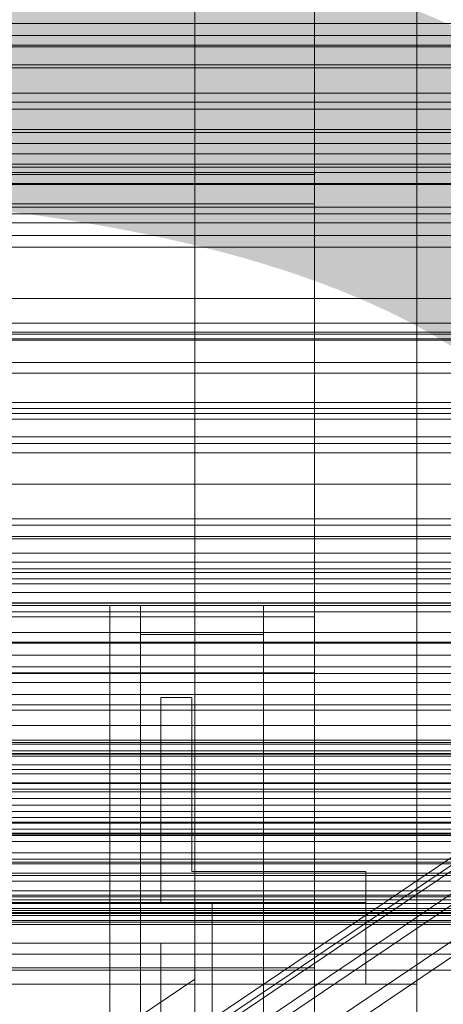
# Model space of a CAD drawing. Header units: millimetres. Extents: x -1970 to 61924, y -58230 to 6847.
# Tile 165 of 256: x 211 to 253, y -34719 to -34623. Entities that reach past the tile are written whole.
import ezdxf

# ---------------------------------------------------------------- set-up
doc = ezdxf.new("R2010")
doc.units = ezdxf.units.MM
for name, color, linetype, lineweight in [('COTAS_O', 1, 'Continuous', 0), ('COTAS_P', 1, 'Continuous', 0), ('frontal_bajante_movil', 7, 'Continuous', 0), ('frontal_briquetadora', 7, 'Continuous', 0), ('frontal_C01', 7, 'Continuous', 0), ('frontal_C02', 7, 'Continuous', 0), ('frontal_C03', 7, 'Continuous', 0), ('frontal_C05', 7, 'Continuous', 0), ('frontal_mezcladora', 7, 'Continuous', 0), ('frontal_secador', 7, 'Continuous', 0)]:
    doc.layers.add(name, color=color, linetype=linetype, lineweight=lineweight)
doc.dimstyles.new('R19_100', dxfattribs={"dimtxt": 250, "dimasz": 150, "dimexe": 150, "dimexo": 80, "dimgap": 100, "dimtad": 1, "dimtih": 1, "dimtoh": 1, "dimdsep": 46, "dimcen": 0.09, "dimadec": 0, "dimazin": 0, "dimtfac": 1, "dimtdec": 4, "dimtofl": 0, "dimtmove": 0, "dimatfit": 3, "dimfxl": 1, "dimtolj": 1, "dimtzin": 0, "dimarcsym": 0})

# ---------------------------------------------------------------- blocks, each defined once
blk = doc.blocks.new('DIM_R26_43')
at = {"layer": 'COTAS_P'}
for p, q in [((-1750, -34600), (-1600, -34555)), ((2600, -34600), (2450, -34555)), ((-1750, -35500), (-1750, -34600)), ((-1750, -34600), (2600, -34600)), ((-1750, -34600), (-1600, -34645)), ((2600, -34600), (2450, -34645)), ((2600, -35500), (2600, -34600))]:
    blk.add_line(p, q, dxfattribs=at)
blk.add_text('4350 P', height=250, dxfattribs=at).set_placement((425, -34500))
blk = doc.blocks.new('DIM_R26_49')
at = {"layer": 'COTAS_O'}
for p, q in [((-650, -34200), (-500, -34155)), ((650, -34200), (500, -34155)), ((-650, -34900), (-650, -34200)), ((-650, -34200), (650, -34200)), ((-650, -34200), (-500, -34245)), ((650, -34200), (500, -34245)), ((650, -34900), (650, -34200))]:
    blk.add_line(p, q, dxfattribs=at)
blk.add_text('1300 O', height=250, dxfattribs=at).set_placement((0, -34100))
blk = doc.blocks.new('DIM_R26_54')
at = {"layer": 'COTAS_P'}
for p, q in [((-305, -34680), (395, -34680)), ((395, -34680), (350, -34830)), ((395, -36000), (395, -34680)), ((395, -34680), (440, -34830)), ((395, -36000), (350, -35850)), ((395, -36000), (440, -35850)), ((-305, -36000), (395, -36000))]:
    blk.add_line(p, q, dxfattribs=at)
blk.add_text('1320 P', height=250, rotation=90, dxfattribs=at).set_placement((295, -35340))

msp = doc.modelspace()

# ---------------------------------------------------------------- linework, layer by layer
at = {"layer": 'frontal_bajante_movil'}
for p, q in [((220, -34680), (220, -35227.232)), ((220, -34809.578), (220, -34680)), ((220, -34680), (223, -34680)), ((223, -35227.232), (223, -34680)), ((223, -34680), (223, -34809.578)), ((223, -34680), (235, -34680)), ((223, -34682.819), (223, -34680)), ((235, -34680), (235, -35227.232)), ((235, -34680), (235, -34682.819)), ((223, -34682.819), (223, -35230.051)), ((235, -34682.819), (223, -34682.819)), ((235, -35230.051), (235, -34682.819))]:
    msp.add_line(p, q, dxfattribs=at)
at = {"layer": 'frontal_briquetadora'}
for q in [(416.55, -34680), (430, -34680)]:
    msp.add_line((210, -34680), q, dxfattribs=at)
at = {"layer": 'frontal_C01'}
for p, q in [((250, -35948.844), (250, -33373.251)), ((250, -33378.064), (250, -35953.656)), ((228.298, -34716.493), (228.298, -34453.88)), ((228.298, -34459.66), (228.298, -34722.274)), ((425, -34624.302), (-425, -34624.302)), ((-425, -34635.858), (425, -34635.858)), ((146.872, -34776.458), (331.181, -34652.123)), ((148.32, -34776.807), (332.629, -34652.472)), ((146.383, -34777.548), (330.692, -34653.213)), ((150.629, -34778.572), (334.938, -34654.237)), ((146.887, -34780.003), (331.197, -34655.668)), ((153.641, -34781.633), (337.95, -34657.298)), ((148.35, -34783.655), (332.659, -34659.321)), ((-450, -34660.756), (450, -34660.756)), ((450, -34671.541), (-450, -34671.541)), ((450, -34694.46), (-450, -34694.46)), ((-450, -34705.245), (450, -34705.245)), ((228.298, -34716.493), (130, -34782.805)), ((228.298, -34979.106), (228.298, -34716.493)), ((228.298, -34716.493), (228.298, -34722.274))]:
    msp.add_line(p, q, dxfattribs=at)
at = {"layer": 'frontal_C02'}
for p, q in [((250, -35767.183), (250, -32921.727)), ((250, -32926.497), (250, -35771.953)), ((228.298, -34746.19), (228.298, -34455.696)), ((228.298, -34461.426), (228.298, -34751.921)), ((450, -34625.243), (-450, -34625.243)), ((425, -34625.415), (-425, -34625.415)), ((-450, -34637.165), (450, -34637.165)), ((-425, -34636.869), (425, -34636.869))]:
    msp.add_line(p, q, dxfattribs=at)
at = {"layer": 'frontal_C03'}
for p, q in [((1500, -34627.188), (-1500, -34627.188)), ((1500, -34627.473), (-1500, -34627.473)), ((1250, -34629.957), (-1250, -34629.957)), ((1250, -34630.838), (-1250, -34630.838)), ((1250, -34631.492), (-1250, -34631.492)), ((1250, -34633.799), (-1250, -34633.799)), ((-1250, -34634.856), (1250, -34634.856)), ((1250, -34637.709), (-1250, -34637.709)), ((-1500, -34638.882), (1500, -34638.882)), ((1250, -34638.766), (-1250, -34638.766)), ((1250, -34641.073), (-1250, -34641.073)), ((1250, -34641.727), (-1250, -34641.727)), ((1250, -34642.608), (-1250, -34642.608)), ((1250, -34652.415), (-1250, -34652.415)), ((1250, -34653.296), (-1250, -34653.296)), ((1250, -34653.949), (-1250, -34653.949)), ((1250, -34656.257), (-1250, -34656.257)), ((-1250, -34657.314), (1250, -34657.314)), ((1250, -34660.166), (-1250, -34660.166)), ((1250, -34661.224), (-1250, -34661.224)), ((1250, -34663.531), (-1250, -34663.531)), ((1250, -34664.184), (-1250, -34664.184)), ((1250, -34665.066), (-1250, -34665.066)), ((1250, -34674.872), (-1250, -34674.872)), ((1250, -34675.754), (-1250, -34675.754)), ((1250, -34676.407), (-1250, -34676.407)), ((-1250, -34676.77), (1250, -34676.77)), ((-1250, -34677.403), (1250, -34677.403)), ((-1250, -34677.867), (1250, -34677.867)), ((1250, -34678.714), (-1250, -34678.714)), ((-1250, -34679.722), (1250, -34679.722)), ((-1250, -34679.772), (1250, -34679.772)), ((-1250, -34680.619), (1250, -34680.619)), ((1250, -34682.624), (-1250, -34682.624)), ((-1250, -34683.571), (1250, -34683.571)), ((1250, -34683.681), (-1250, -34683.681)), ((-1250, -34684.838), (1250, -34684.838)), ((1250, -34685.989), (-1250, -34685.989)), ((1250, -34686.642), (-1250, -34686.642)), ((1250, -34687.523), (-1250, -34687.523)), ((-1250, -34688.686), (1250, -34688.686)), ((-1250, -34690.238), (1250, -34690.238)), ((-1500, -34691.736), (1500, -34691.736)), ((-1500, -34693.159), (1500, -34693.159)), ((-1500, -34693.384), (1500, -34693.384)), ((-1500, -34693.548), (1500, -34693.548)), ((-1500, -34694.206), (1500, -34694.206)), ((-1500, -34694.523), (1500, -34694.523)), ((-1250, -34694.718), (1250, -34694.718)), ((-1500, -34695.569), (1500, -34695.569)), ((-1500, -34696.018), (1500, -34696.018)), ((1250, -34696.45), (-1250, -34696.45)), ((-1500, -34697.382), (1500, -34697.382)), ((-1500, -34697.932), (1500, -34697.932)), ((1250, -34697.33), (-1250, -34697.33)), ((1250, -34698.211), (-1250, -34698.211)), ((1250, -34698.865), (-1250, -34698.865)), ((-1500, -34699.519), (1500, -34699.519)), ((1500, -34700.133), (-1500, -34700.133)), ((1500, -34700.719), (-1500, -34700.719)), ((1250, -34701.172), (-1250, -34701.172)), ((-1250, -34701.258), (1250, -34701.258)), ((-1500, -34701.836), (1500, -34701.836)), ((-1500, -34702.471), (1500, -34702.471)), ((-1250, -34702.229), (1250, -34702.229)), ((-1250, -34703.05), (1250, -34703.05)), ((-1500, -34704.175), (1500, -34704.175)), ((-1500, -34704.789), (1500, -34704.789)), ((1250, -34705.081), (-1250, -34705.081)), ((-1500, -34706.376), (1500, -34706.376)), ((1250, -34706.139), (-1250, -34706.139)), ((-1500, -34706.926), (1500, -34706.926)), ((-1500, -34708.289), (1500, -34708.289)), ((-1250, -34707.858), (1250, -34707.858)), ((1250, -34708.446), (-1250, -34708.446)), ((-1500, -34708.738), (1500, -34708.738)), ((1250, -34709.1), (-1250, -34709.1)), ((-1500, -34709.784), (1500, -34709.784)), ((-1500, -34710.102), (1500, -34710.102)), ((-1250, -34709.589), (1250, -34709.589)), ((1250, -34709.981), (-1250, -34709.981)), ((-1500, -34710.76), (1500, -34710.76)), ((-1500, -34710.924), (1500, -34710.924)), ((-1500, -34711.148), (1500, -34711.148)), ((-1250, -34714.07), (1250, -34714.07)), ((-1250, -34715.622), (1250, -34715.622))]:
    msp.add_line(p, q, dxfattribs=at)
at = {"layer": 'frontal_C05'}
for p, q in [((225, -34706), (225, -34689)), ((225, -34689), (228, -34689)), ((228, -34706), (228, -34689)), ((220, -34706), (220, -34706.066)), ((220, -34706.263), (220, -34706.066)), ((220, -34706.592), (220, -34706.263)), ((220, -34707.051), (220, -34706.592)), ((225, -34709), (225, -34706)), ((228, -34706), (245, -34706)), ((232.271, -34706), (232.258, -34706)), ((232.292, -34706), (232.271, -34706)), ((232.319, -34706), (232.292, -34706)), ((232.353, -34706), (232.319, -34706)), ((232.393, -34706), (232.353, -34706)), ((232.44, -34706), (232.393, -34706)), ((232.493, -34706), (232.44, -34706)), ((232.553, -34706), (232.493, -34706)), ((232.618, -34706), (232.553, -34706)), ((232.69, -34706), (232.618, -34706)), ((232.767, -34706), (232.69, -34706)), ((232.85, -34706), (232.767, -34706)), ((232.938, -34706), (232.85, -34706)), ((233.031, -34706), (232.938, -34706)), ((233.13, -34706), (233.031, -34706)), ((233.232, -34706), (233.13, -34706)), ((233.34, -34706), (233.232, -34706)), ((233.451, -34706), (233.34, -34706)), ((233.566, -34706), (233.451, -34706)), ((233.685, -34706), (233.566, -34706)), ((233.807, -34706), (233.685, -34706)), ((233.932, -34706), (233.807, -34706)), ((234.059, -34706), (233.932, -34706)), ((234.189, -34706), (234.059, -34706)), ((234.321, -34706), (234.189, -34706)), ((234.455, -34706), (234.321, -34706)), ((234.59, -34706), (234.455, -34706)), ((234.726, -34706), (234.59, -34706)), ((234.863, -34706), (234.726, -34706)), ((235, -34706), (234.863, -34706)), ((235.137, -34706), (235, -34706)), ((235.274, -34706), (235.137, -34706)), ((235.41, -34706), (235.274, -34706)), ((235.545, -34706), (235.41, -34706)), ((235.679, -34706), (235.545, -34706)), ((235.811, -34706), (235.679, -34706)), ((235.941, -34706), (235.811, -34706)), ((236.068, -34706), (235.941, -34706)), ((236.193, -34706), (236.068, -34706)), ((236.315, -34706), (236.193, -34706)), ((236.434, -34706), (236.315, -34706)), ((236.549, -34706), (236.434, -34706)), ((236.66, -34706), (236.549, -34706)), ((236.768, -34706), (236.66, -34706)), ((236.87, -34706), (236.768, -34706)), ((236.969, -34706), (236.87, -34706)), ((237.062, -34706), (236.969, -34706)), ((237.15, -34706), (237.062, -34706)), ((237.233, -34706), (237.15, -34706)), ((237.31, -34706), (237.233, -34706)), ((237.382, -34706), (237.31, -34706)), ((237.447, -34706), (237.382, -34706)), ((237.507, -34706), (237.447, -34706)), ((237.56, -34706), (237.507, -34706)), ((237.607, -34706), (237.56, -34706)), ((237.647, -34706), (237.607, -34706)), ((237.681, -34706), (237.647, -34706)), ((237.708, -34706), (237.681, -34706)), ((237.729, -34706), (237.708, -34706)), ((237.742, -34706), (237.729, -34706)), ((245, -34709), (245, -34706)), ((220, -34707.639), (220, -34707.051)), ((220, -34708.355), (220, -34707.639)), ((220, -34709.196), (220, -34708.355)), ((-205, -34709), (245, -34709)), ((220, -34709), (220, -34709.062)), ((220, -34709.248), (220, -34709.062)), ((220, -34710.162), (220, -34709.196)), ((220, -34709.558), (220, -34709.248)), ((225, -34709), (228, -34709)), ((228, -34709), (245, -34709)), ((230, -34709), (230, -34709.062)), ((230, -34709.062), (230, -34709.248)), ((230, -34709.248), (230, -34709.558)), ((232.015, -34709), (232.004, -34709)), ((232.023, -34709), (232.008, -34709)), ((232.034, -34709), (232.015, -34709)), ((232.046, -34709), (232.023, -34709)), ((232.059, -34709), (232.034, -34709)), ((232.075, -34709), (232.046, -34709)), ((232.093, -34709), (232.059, -34709)), ((232.112, -34709), (232.075, -34709)), ((232.133, -34709), (232.093, -34709)), ((232.156, -34709), (232.112, -34709)), ((232.181, -34709), (232.133, -34709)), ((232.207, -34709), (232.156, -34709)), ((232.175, -34709), (232.228, -34709)), ((232.236, -34709), (232.181, -34709)), ((232.265, -34709), (232.207, -34709)), ((232.228, -34709), (232.288, -34709)), ((232.297, -34709), (232.236, -34709)), ((232.271, -34709), (232.258, -34709)), ((232.33, -34709), (232.265, -34709)), ((232.292, -34709), (232.271, -34709)), ((232.288, -34709), (232.354, -34709)), ((232.319, -34709), (232.292, -34709)), ((232.365, -34709), (232.297, -34709)), ((232.353, -34709), (232.319, -34709)), ((232.402, -34709), (232.33, -34709)), ((232.393, -34709), (232.353, -34709)), ((232.354, -34709), (232.427, -34709)), ((232.44, -34709), (232.365, -34709)), ((232.44, -34709), (232.393, -34709)), ((232.48, -34709), (232.402, -34709)), ((232.427, -34709), (232.506, -34709)), ((232.521, -34709), (232.44, -34709)), ((232.493, -34709), (232.44, -34709)), ((232.564, -34709), (232.48, -34709)), ((232.553, -34709), (232.493, -34709)), ((232.506, -34709), (232.59, -34709)), ((232.609, -34709), (232.521, -34709)), ((232.618, -34709), (232.553, -34709)), ((232.655, -34709), (232.564, -34709)), ((232.59, -34709), (232.681, -34709)), ((232.702, -34709), (232.609, -34709)), ((232.69, -34709), (232.618, -34709)), ((232.751, -34709), (232.655, -34709)), ((232.681, -34709), (232.777, -34709)), ((232.767, -34709), (232.69, -34709)), ((232.801, -34709), (232.702, -34709)), ((232.852, -34709), (232.751, -34709)), ((232.85, -34709), (232.767, -34709)), ((232.777, -34709), (232.879, -34709)), ((232.905, -34709), (232.801, -34709)), ((232.938, -34709), (232.85, -34709)), ((232.959, -34709), (232.852, -34709)), ((232.879, -34709), (232.985, -34709)), ((233.015, -34709), (232.905, -34709)), ((233.031, -34709), (232.938, -34709)), ((233.072, -34709), (232.959, -34709)), ((232.985, -34709), (233.097, -34709)), ((233.13, -34709), (233.015, -34709)), ((233.13, -34709), (233.031, -34709)), ((233.189, -34709), (233.072, -34709)), ((233.097, -34709), (233.213, -34709)), ((233.249, -34709), (233.13, -34709)), ((233.232, -34709), (233.13, -34709)), ((233.31, -34709), (233.189, -34709)), ((233.213, -34709), (233.333, -34709)), ((233.34, -34709), (233.232, -34709)), ((233.372, -34709), (233.249, -34709)), ((233.436, -34709), (233.31, -34709)), ((233.333, -34709), (233.458, -34709)), ((233.451, -34709), (233.34, -34709)), ((233.5, -34709), (233.372, -34709)), ((233.565, -34709), (233.436, -34709)), ((233.566, -34709), (233.451, -34709)), ((233.458, -34709), (233.586, -34709)), ((233.631, -34709), (233.5, -34709)), ((233.698, -34709), (233.565, -34709)), ((233.685, -34709), (233.566, -34709)), ((233.586, -34709), (233.717, -34709)), ((233.766, -34709), (233.631, -34709)), ((233.807, -34709), (233.685, -34709)), ((233.835, -34709), (233.698, -34709)), ((233.717, -34709), (233.852, -34709)), ((233.904, -34709), (233.766, -34709)), ((233.932, -34709), (233.807, -34709)), ((233.974, -34709), (233.835, -34709)), ((233.852, -34709), (233.989, -34709)), ((234.045, -34709), (233.904, -34709)), ((234.059, -34709), (233.932, -34709)), ((234.116, -34709), (233.974, -34709)), ((233.989, -34709), (234.129, -34709)), ((234.187, -34709), (234.045, -34709)), ((234.189, -34709), (234.059, -34709)), ((234.26, -34709), (234.116, -34709)), ((234.129, -34709), (234.271, -34709)), ((234.332, -34709), (234.187, -34709)), ((234.321, -34709), (234.189, -34709)), ((234.406, -34709), (234.26, -34709)), ((234.271, -34709), (234.415, -34709)), ((234.455, -34709), (234.321, -34709)), ((234.479, -34709), (234.332, -34709)), ((234.553, -34709), (234.406, -34709)), ((234.415, -34709), (234.56, -34709)), ((234.59, -34709), (234.455, -34709)), ((234.627, -34709), (234.479, -34709)), ((234.701, -34709), (234.553, -34709)), ((234.56, -34709), (234.706, -34709)), ((234.726, -34709), (234.59, -34709)), ((234.776, -34709), (234.627, -34709)), ((234.85, -34709), (234.701, -34709)), ((234.706, -34709), (234.853, -34709)), ((234.863, -34709), (234.726, -34709)), ((234.925, -34709), (234.776, -34709)), ((235, -34709), (234.85, -34709)), ((235, -34709), (234.863, -34709)), ((235.075, -34709), (234.925, -34709)), ((235, -34709), (235.147, -34709)), ((235.137, -34709), (235, -34709)), ((235.224, -34709), (235.075, -34709)), ((235.274, -34709), (235.137, -34709)), ((235.147, -34709), (235.294, -34709)), ((235.299, -34709), (235.15, -34709)), ((235.373, -34709), (235.224, -34709)), ((235.41, -34709), (235.274, -34709)), ((235.294, -34709), (235.44, -34709)), ((235.447, -34709), (235.299, -34709)), ((235.521, -34709), (235.373, -34709)), ((235.545, -34709), (235.41, -34709)), ((235.44, -34709), (235.585, -34709)), ((235.594, -34709), (235.447, -34709)), ((235.668, -34709), (235.521, -34709)), ((235.679, -34709), (235.545, -34709)), ((235.585, -34709), (235.729, -34709)), ((235.74, -34709), (235.594, -34709)), ((235.813, -34709), (235.668, -34709)), ((235.811, -34709), (235.679, -34709)), ((235.729, -34709), (235.871, -34709)), ((235.884, -34709), (235.74, -34709)), ((235.941, -34709), (235.811, -34709)), ((235.955, -34709), (235.813, -34709)), ((235.871, -34709), (236.011, -34709)), ((236.026, -34709), (235.884, -34709)), ((236.068, -34709), (235.941, -34709)), ((236.096, -34709), (235.955, -34709)), ((236.011, -34709), (236.148, -34709)), ((236.165, -34709), (236.026, -34709)), ((236.193, -34709), (236.068, -34709)), ((236.234, -34709), (236.096, -34709)), ((236.148, -34709), (236.283, -34709)), ((236.302, -34709), (236.165, -34709)), ((236.315, -34709), (236.193, -34709)), ((236.369, -34709), (236.234, -34709)), ((236.283, -34709), (236.414, -34709)), ((236.435, -34709), (236.302, -34709)), ((236.434, -34709), (236.315, -34709)), ((236.5, -34709), (236.369, -34709)), ((236.414, -34709), (236.542, -34709)), ((236.549, -34709), (236.434, -34709)), ((236.564, -34709), (236.435, -34709)), ((236.628, -34709), (236.5, -34709)), ((236.542, -34709), (236.667, -34709)), ((236.66, -34709), (236.549, -34709)), ((236.69, -34709), (236.564, -34709)), ((236.751, -34709), (236.628, -34709)), ((236.768, -34709), (236.66, -34709)), ((236.667, -34709), (236.787, -34709)), ((236.811, -34709), (236.69, -34709)), ((236.87, -34709), (236.751, -34709)), ((236.87, -34709), (236.768, -34709)), ((236.787, -34709), (236.903, -34709)), ((236.928, -34709), (236.811, -34709)), ((236.985, -34709), (236.87, -34709)), ((236.969, -34709), (236.87, -34709)), ((236.903, -34709), (237.015, -34709)), ((237.041, -34709), (236.928, -34709)), ((237.062, -34709), (236.969, -34709)), ((237.095, -34709), (236.985, -34709)), ((237.015, -34709), (237.121, -34709)), ((237.148, -34709), (237.041, -34709)), ((237.15, -34709), (237.062, -34709)), ((237.199, -34709), (237.095, -34709)), ((237.121, -34709), (237.223, -34709)), ((237.249, -34709), (237.148, -34709)), ((237.233, -34709), (237.15, -34709)), ((237.298, -34709), (237.199, -34709)), ((237.223, -34709), (237.319, -34709)), ((237.31, -34709), (237.233, -34709)), ((237.345, -34709), (237.249, -34709)), ((237.391, -34709), (237.298, -34709)), ((237.382, -34709), (237.31, -34709)), ((237.319, -34709), (237.41, -34709)), ((237.436, -34709), (237.345, -34709)), ((237.447, -34709), (237.382, -34709)), ((237.479, -34709), (237.391, -34709)), ((237.41, -34709), (237.494, -34709)), ((237.52, -34709), (237.436, -34709)), ((237.507, -34709), (237.447, -34709)), ((237.56, -34709), (237.479, -34709)), ((237.494, -34709), (237.573, -34709)), ((237.56, -34709), (237.507, -34709)), ((237.598, -34709), (237.52, -34709)), ((237.635, -34709), (237.56, -34709)), ((237.607, -34709), (237.56, -34709)), ((237.573, -34709), (237.646, -34709)), ((237.67, -34709), (237.598, -34709)), ((237.647, -34709), (237.607, -34709)), ((237.703, -34709), (237.635, -34709)), ((237.646, -34709), (237.712, -34709)), ((237.681, -34709), (237.647, -34709)), ((237.735, -34709), (237.67, -34709)), ((237.708, -34709), (237.681, -34709)), ((237.764, -34709), (237.703, -34709)), ((237.729, -34709), (237.708, -34709)), ((237.712, -34709), (237.772, -34709)), ((237.742, -34709), (237.729, -34709)), ((237.793, -34709), (237.735, -34709)), ((237.819, -34709), (237.764, -34709)), ((237.772, -34709), (237.825, -34709)), ((237.844, -34709), (237.793, -34709)), ((237.867, -34709), (237.819, -34709)), ((237.888, -34709), (237.844, -34709)), ((237.907, -34709), (237.867, -34709)), ((237.925, -34709), (237.888, -34709)), ((237.941, -34709), (237.907, -34709)), ((237.954, -34709), (237.925, -34709)), ((237.966, -34709), (237.941, -34709)), ((237.977, -34709), (237.954, -34709)), ((237.985, -34709), (237.966, -34709)), ((237.992, -34709), (237.977, -34709)), ((237.996, -34709), (237.985, -34709)), ((245, -34713), (245, -34709)), ((220, -34709.991), (220, -34709.558)), ((220, -34710.546), (220, -34709.991)), ((220, -34711.249), (220, -34710.162)), ((230, -34709.558), (230, -34709.991)), ((230, -34709.991), (230, -34710.546)), ((220, -34711.221), (220, -34710.546)), ((220, -34712.015), (220, -34711.221)), ((220, -34712.454), (220, -34711.249)), ((230, -34710.546), (230, -34711.221)), ((230, -34711.221), (230, -34712.015)), ((220, -34712.926), (220, -34712.015)), ((230, -34712.015), (230, -34712.926)), ((-205, -34713), (245, -34713)), ((220, -34713.776), (220, -34712.454)), ((220, -34713.952), (220, -34712.926)), ((220, -34713), (220, -34713.057)), ((220, -34713.057), (220, -34713.229)), ((220, -34713.229), (220, -34713.514)), ((225, -34713), (225, -34713.057)), ((225, -34713.057), (225, -34713.229)), ((225, -34713.229), (225, -34713.514)), ((230, -34712.926), (230, -34713.952)), ((230, -34712.96), (230, -34713.017)), ((230, -34713.189), (230, -34713.017)), ((230, -34713.474), (230, -34713.189)), ((232.015, -34713), (232.004, -34713)), ((232.023, -34713), (232.008, -34713)), ((232.034, -34713), (232.015, -34713)), ((232.046, -34713), (232.023, -34713)), ((232.059, -34713), (232.034, -34713)), ((232.075, -34713), (232.046, -34713)), ((232.093, -34713), (232.059, -34713)), ((232.112, -34713), (232.075, -34713)), ((232.133, -34713), (232.093, -34713)), ((232.156, -34713), (232.112, -34713)), ((232.181, -34713), (232.133, -34713)), ((232.207, -34713), (232.156, -34713)), ((232.175, -34713), (232.228, -34713)), ((232.236, -34713), (232.181, -34713)), ((232.265, -34713), (232.207, -34713)), ((232.228, -34713), (232.288, -34713)), ((232.297, -34713), (232.236, -34713)), ((232.271, -34713), (232.258, -34713)), ((232.33, -34713), (232.265, -34713)), ((232.292, -34713), (232.271, -34713)), ((232.288, -34713), (232.354, -34713)), ((232.319, -34713), (232.292, -34713)), ((232.365, -34713), (232.297, -34713)), ((232.353, -34713), (232.319, -34713)), ((232.402, -34713), (232.33, -34713)), ((232.393, -34713), (232.353, -34713)), ((232.354, -34713), (232.427, -34713)), ((232.44, -34713), (232.365, -34713)), ((232.44, -34713), (232.393, -34713)), ((232.48, -34713), (232.402, -34713)), ((232.427, -34713), (232.506, -34713)), ((232.493, -34713), (232.44, -34713)), ((232.521, -34713), (232.44, -34713)), ((232.564, -34713), (232.48, -34713)), ((232.553, -34713), (232.493, -34713)), ((232.506, -34713), (232.59, -34713)), ((232.609, -34713), (232.521, -34713)), ((232.618, -34713), (232.553, -34713)), ((232.655, -34713), (232.564, -34713)), ((232.59, -34713), (232.681, -34713)), ((232.702, -34713), (232.609, -34713)), ((232.69, -34713), (232.618, -34713)), ((232.751, -34713), (232.655, -34713)), ((232.681, -34713), (232.777, -34713)), ((232.767, -34713), (232.69, -34713)), ((232.801, -34713), (232.702, -34713)), ((232.852, -34713), (232.751, -34713)), ((232.85, -34713), (232.767, -34713)), ((232.777, -34713), (232.879, -34713)), ((232.905, -34713), (232.801, -34713)), ((232.938, -34713), (232.85, -34713)), ((232.959, -34713), (232.852, -34713)), ((232.879, -34713), (232.985, -34713)), ((233.015, -34713), (232.905, -34713)), ((233.031, -34713), (232.938, -34713)), ((233.072, -34713), (232.959, -34713)), ((232.985, -34713), (233.097, -34713)), ((233.13, -34713), (233.015, -34713)), ((233.13, -34713), (233.031, -34713)), ((233.189, -34713), (233.072, -34713)), ((233.097, -34713), (233.213, -34713)), ((233.232, -34713), (233.13, -34713)), ((233.249, -34713), (233.13, -34713)), ((233.31, -34713), (233.189, -34713)), ((233.213, -34713), (233.333, -34713)), ((233.34, -34713), (233.232, -34713)), ((233.372, -34713), (233.249, -34713)), ((233.436, -34713), (233.31, -34713)), ((233.333, -34713), (233.458, -34713)), ((233.451, -34713), (233.34, -34713)), ((233.5, -34713), (233.372, -34713)), ((233.565, -34713), (233.436, -34713)), ((233.566, -34713), (233.451, -34713)), ((233.458, -34713), (233.586, -34713)), ((233.631, -34713), (233.5, -34713)), ((233.698, -34713), (233.565, -34713)), ((233.685, -34713), (233.566, -34713)), ((233.586, -34713), (233.717, -34713)), ((233.766, -34713), (233.631, -34713)), ((233.807, -34713), (233.685, -34713)), ((233.835, -34713), (233.698, -34713)), ((233.717, -34713), (233.852, -34713)), ((233.904, -34713), (233.766, -34713)), ((233.932, -34713), (233.807, -34713)), ((233.974, -34713), (233.835, -34713)), ((233.852, -34713), (233.989, -34713)), ((234.045, -34713), (233.904, -34713)), ((234.059, -34713), (233.932, -34713)), ((234.116, -34713), (233.974, -34713)), ((233.989, -34713), (234.129, -34713)), ((234.187, -34713), (234.045, -34713)), ((234.189, -34713), (234.059, -34713)), ((234.26, -34713), (234.116, -34713)), ((234.129, -34713), (234.271, -34713)), ((234.332, -34713), (234.187, -34713)), ((234.321, -34713), (234.189, -34713)), ((234.406, -34713), (234.26, -34713)), ((234.271, -34713), (234.415, -34713)), ((234.455, -34713), (234.321, -34713)), ((234.479, -34713), (234.332, -34713)), ((234.553, -34713), (234.406, -34713)), ((234.415, -34713), (234.56, -34713)), ((234.59, -34713), (234.455, -34713)), ((234.627, -34713), (234.479, -34713)), ((234.701, -34713), (234.553, -34713)), ((234.56, -34713), (234.706, -34713)), ((234.726, -34713), (234.59, -34713)), ((234.776, -34713), (234.627, -34713)), ((234.85, -34713), (234.701, -34713)), ((234.706, -34713), (234.853, -34713)), ((234.863, -34713), (234.726, -34713)), ((234.925, -34713), (234.776, -34713)), ((235, -34713), (234.85, -34713)), ((235, -34713), (234.863, -34713)), ((235.075, -34713), (234.925, -34713)), ((235.137, -34713), (235, -34713)), ((235, -34713), (235.147, -34713)), ((235.224, -34713), (235.075, -34713)), ((235.274, -34713), (235.137, -34713)), ((235.147, -34713), (235.294, -34713)), ((235.299, -34713), (235.15, -34713)), ((235.373, -34713), (235.224, -34713)), ((235.41, -34713), (235.274, -34713)), ((235.294, -34713), (235.44, -34713)), ((235.447, -34713), (235.299, -34713)), ((235.521, -34713), (235.373, -34713)), ((235.545, -34713), (235.41, -34713)), ((235.44, -34713), (235.585, -34713)), ((235.594, -34713), (235.447, -34713)), ((235.668, -34713), (235.521, -34713)), ((235.679, -34713), (235.545, -34713)), ((235.585, -34713), (235.729, -34713)), ((235.74, -34713), (235.594, -34713)), ((235.813, -34713), (235.668, -34713)), ((235.811, -34713), (235.679, -34713)), ((235.729, -34713), (235.871, -34713)), ((235.884, -34713), (235.74, -34713)), ((235.941, -34713), (235.811, -34713)), ((235.955, -34713), (235.813, -34713)), ((235.871, -34713), (236.011, -34713)), ((236.026, -34713), (235.884, -34713)), ((236.068, -34713), (235.941, -34713)), ((236.096, -34713), (235.955, -34713)), ((236.011, -34713), (236.148, -34713)), ((236.165, -34713), (236.026, -34713)), ((236.193, -34713), (236.068, -34713)), ((236.234, -34713), (236.096, -34713)), ((236.148, -34713), (236.283, -34713)), ((236.302, -34713), (236.165, -34713)), ((236.315, -34713), (236.193, -34713)), ((236.369, -34713), (236.234, -34713)), ((236.283, -34713), (236.414, -34713)), ((236.435, -34713), (236.302, -34713)), ((236.434, -34713), (236.315, -34713)), ((236.5, -34713), (236.369, -34713)), ((236.414, -34713), (236.542, -34713)), ((236.549, -34713), (236.434, -34713)), ((236.564, -34713), (236.435, -34713)), ((236.628, -34713), (236.5, -34713)), ((236.542, -34713), (236.667, -34713)), ((236.66, -34713), (236.549, -34713)), ((236.69, -34713), (236.564, -34713)), ((236.751, -34713), (236.628, -34713)), ((236.768, -34713), (236.66, -34713)), ((236.667, -34713), (236.787, -34713)), ((236.811, -34713), (236.69, -34713)), ((236.87, -34713), (236.751, -34713)), ((236.87, -34713), (236.768, -34713)), ((236.787, -34713), (236.903, -34713)), ((236.928, -34713), (236.811, -34713)), ((236.969, -34713), (236.87, -34713)), ((236.985, -34713), (236.87, -34713)), ((236.903, -34713), (237.015, -34713)), ((237.041, -34713), (236.928, -34713)), ((237.062, -34713), (236.969, -34713)), ((237.095, -34713), (236.985, -34713)), ((237.015, -34713), (237.121, -34713)), ((237.148, -34713), (237.041, -34713)), ((237.15, -34713), (237.062, -34713)), ((237.199, -34713), (237.095, -34713)), ((237.121, -34713), (237.223, -34713)), ((237.249, -34713), (237.148, -34713)), ((237.233, -34713), (237.15, -34713)), ((237.298, -34713), (237.199, -34713)), ((237.223, -34713), (237.319, -34713)), ((237.31, -34713), (237.233, -34713)), ((237.345, -34713), (237.249, -34713)), ((237.391, -34713), (237.298, -34713)), ((237.382, -34713), (237.31, -34713)), ((237.319, -34713), (237.41, -34713)), ((237.436, -34713), (237.345, -34713)), ((237.447, -34713), (237.382, -34713)), ((237.479, -34713), (237.391, -34713)), ((237.41, -34713), (237.494, -34713)), ((237.52, -34713), (237.436, -34713)), ((237.507, -34713), (237.447, -34713)), ((237.56, -34713), (237.479, -34713)), ((237.494, -34713), (237.573, -34713)), ((237.56, -34713), (237.507, -34713)), ((237.598, -34713), (237.52, -34713)), ((237.607, -34713), (237.56, -34713)), ((237.635, -34713), (237.56, -34713)), ((237.573, -34713), (237.646, -34713)), ((237.67, -34713), (237.598, -34713)), ((237.647, -34713), (237.607, -34713)), ((237.703, -34713), (237.635, -34713)), ((237.646, -34713), (237.712, -34713)), ((237.681, -34713), (237.647, -34713)), ((237.735, -34713), (237.67, -34713)), ((237.708, -34713), (237.681, -34713)), ((237.764, -34713), (237.703, -34713)), ((237.729, -34713), (237.708, -34713)), ((237.712, -34713), (237.772, -34713)), ((237.742, -34713), (237.729, -34713)), ((237.793, -34713), (237.735, -34713)), ((237.819, -34713), (237.764, -34713)), ((237.772, -34713), (237.825, -34713)), ((237.844, -34713), (237.793, -34713)), ((237.867, -34713), (237.819, -34713)), ((237.888, -34713), (237.844, -34713)), ((237.907, -34713), (237.867, -34713)), ((237.925, -34713), (237.888, -34713)), ((237.941, -34713), (237.907, -34713)), ((237.954, -34713), (237.925, -34713)), ((237.966, -34713), (237.941, -34713)), ((237.977, -34713), (237.954, -34713)), ((237.985, -34713), (237.966, -34713)), ((237.992, -34713), (237.977, -34713)), ((237.996, -34713), (237.985, -34713)), ((245, -34717), (245, -34713)), ((220, -34713.514), (220, -34713.912)), ((220, -34715.209), (220, -34713.776)), ((220, -34713.912), (220, -34714.422)), ((220, -34715.089), (220, -34713.952)), ((225, -34713.514), (225, -34713.912)), ((225, -34713.912), (225, -34714.422)), ((230, -34713.873), (230, -34713.474)), ((230, -34714.384), (230, -34713.873)), ((230, -34713.952), (230, -34715.089)), ((220, -34714.422), (220, -34715.044)), ((220, -34715.044), (220, -34715.774)), ((220, -34716.335), (220, -34715.089)), ((220, -34716.752), (220, -34715.209)), ((225, -34714.422), (225, -34715.044)), ((225, -34715.044), (225, -34715.774)), ((230, -34715.005), (230, -34714.384)), ((230, -34715.737), (230, -34715.005)), ((230, -34715.089), (230, -34716.335)), ((220, -34715.774), (220, -34716.612)), ((225, -34715.774), (225, -34716.612)), ((230, -34716.575), (230, -34715.737)), ((-205, -34717), (245, -34717)), ((-185, -34717), (225, -34717)), ((220, -34717.688), (220, -34716.335)), ((220, -34716.612), (220, -34717.555)), ((220, -34718.4), (220, -34716.752)), ((225, -34716.612), (225, -34717.555)), ((225, -34717), (250, -34717)), ((225, -34792), (225, -34717)), ((225, -34737), (225, -34717)), ((230, -34716.335), (230, -34717.688)), ((230, -34717.519), (230, -34716.575)), ((232.271, -34717), (232.258, -34717)), ((232.292, -34717), (232.271, -34717)), ((232.319, -34717), (232.292, -34717)), ((232.353, -34717), (232.319, -34717)), ((232.393, -34717), (232.353, -34717)), ((232.44, -34717), (232.393, -34717)), ((232.493, -34717), (232.44, -34717)), ((232.553, -34717), (232.493, -34717)), ((232.618, -34717), (232.553, -34717)), ((232.69, -34717), (232.618, -34717)), ((232.767, -34717), (232.69, -34717)), ((232.85, -34717), (232.767, -34717)), ((232.938, -34717), (232.85, -34717)), ((233.031, -34717), (232.938, -34717)), ((233.13, -34717), (233.031, -34717)), ((233.232, -34717), (233.13, -34717)), ((233.34, -34717), (233.232, -34717)), ((233.451, -34717), (233.34, -34717)), ((233.566, -34717), (233.451, -34717)), ((233.685, -34717), (233.566, -34717)), ((233.807, -34717), (233.685, -34717)), ((233.932, -34717), (233.807, -34717)), ((234.059, -34717), (233.932, -34717)), ((234.189, -34717), (234.059, -34717)), ((234.321, -34717), (234.189, -34717)), ((234.455, -34717), (234.321, -34717)), ((234.59, -34717), (234.455, -34717)), ((234.726, -34717), (234.59, -34717)), ((234.863, -34717), (234.726, -34717)), ((235, -34717), (234.863, -34717)), ((235.137, -34717), (235, -34717)), ((235.274, -34717), (235.137, -34717)), ((235.41, -34717), (235.274, -34717)), ((235.545, -34717), (235.41, -34717)), ((235.679, -34717), (235.545, -34717)), ((235.811, -34717), (235.679, -34717)), ((235.941, -34717), (235.811, -34717)), ((236.068, -34717), (235.941, -34717)), ((236.193, -34717), (236.068, -34717)), ((236.315, -34717), (236.193, -34717)), ((236.434, -34717), (236.315, -34717)), ((236.549, -34717), (236.434, -34717)), ((236.66, -34717), (236.549, -34717)), ((236.768, -34717), (236.66, -34717)), ((236.87, -34717), (236.768, -34717)), ((236.969, -34717), (236.87, -34717)), ((237.062, -34717), (236.969, -34717)), ((237.15, -34717), (237.062, -34717)), ((237.233, -34717), (237.15, -34717)), ((237.31, -34717), (237.233, -34717)), ((237.382, -34717), (237.31, -34717)), ((237.447, -34717), (237.382, -34717)), ((237.507, -34717), (237.447, -34717)), ((237.56, -34717), (237.507, -34717)), ((237.607, -34717), (237.56, -34717)), ((237.647, -34717), (237.607, -34717)), ((237.681, -34717), (237.647, -34717)), ((237.708, -34717), (237.681, -34717)), ((237.729, -34717), (237.708, -34717)), ((237.742, -34717), (237.729, -34717)), ((250, -34792), (250, -34717)), ((220, -34717.555), (220, -34718.602)), ((220, -34719.143), (220, -34717.688)), ((225, -34717.555), (225, -34718.602)), ((230, -34718.567), (230, -34717.519)), ((230, -34717.688), (230, -34719.143)), ((220, -34720.148), (220, -34718.4)), ((220, -34718.602), (220, -34719.749)), ((225, -34718.602), (225, -34719.749)), ((230, -34719.714), (230, -34718.567))]:
    msp.add_line(p, q, dxfattribs=at)
at = {"layer": 'frontal_mezcladora'}
for p, q in [((240, -34590), (240, -34637.898)), ((240, -34590), (240, -34640.771)), ((-420, -34637.898), (240, -34637.898)), ((240, -34637.898), (240, -34681.107)), ((195, -34640.771), (240, -34640.771)), ((240, -34640.771), (240, -34686.573)), ((-420, -34681.107), (240, -34681.107)), ((240, -34681.107), (240, -34715.398)), ((195, -34686.573), (240, -34686.573)), ((240, -34686.573), (240, -34722.921)), ((-625, -34710), (625, -34710)), ((150, -34710), (625, -34710)), ((-420, -34715.398), (240, -34715.398)), ((240, -34715.398), (240, -34737.414))]:
    msp.add_line(p, q, dxfattribs=at)
at = {"layer": 'frontal_secador'}
for p, q in [((1360, -34623.147), (-1360, -34623.147)), ((-1360, -34633.5), (1360, -34633.5)), ((-1250, -34633.5), (1250, -34633.5)), ((1360, -34643.853), (-1360, -34643.853)), ((-1250, -34645), (1250, -34645)), ((-1400, -34650), (1400, -34650)), ((-1250, -34650), (1250, -34650)), ((1360, -34653.5), (-1360, -34653.5)), ((1250, -34654.076), (-1250, -34654.076)), ((1360, -34661.784), (-1360, -34661.784)), ((1360, -34668.141), (-1360, -34668.141)), ((1360, -34672.137), (-1360, -34672.137)), ((1360, -34673.5), (-1360, -34673.5)), ((1250, -34673.25), (-1250, -34673.25)), ((1250, -34689.715), (-1250, -34689.715)), ((1250, -34702.349), (-1250, -34702.349)), ((1250, -34710.291), (-1250, -34710.291)), ((1250, -34713), (-1250, -34713))]:
    msp.add_line(p, q, dxfattribs=at)

# ---------------------------------------------------------------- dimensions: what is measured, and where the dimension line sits
at = {"layer": 'COTAS_O'}
dim = msp.add_aligned_dim(p1=(-650, -34900), p2=(650, -34900), distance=700, text='<> O', dimstyle='R19_100', dxfattribs=at)
dim.commit()
dim.dimension.update_dxf_attribs({"geometry": 'DIM_R26_49', "text_midpoint": (0, -34200)})
at = {"layer": 'COTAS_P'}
for p1, p2, distance, picture, middle in [((-1750, -35500), (2600, -35500), 900, 'DIM_R26_43', (425, -34600)), ((-305, -36000), (-305, -34680), -700, 'DIM_R26_54', (395, -35340))]:
    dim = msp.add_aligned_dim(p1=p1, p2=p2, distance=distance, text='<> P', dimstyle='R19_100', dxfattribs=at)
    dim.commit()
    dim.dimension.update_dxf_attribs({"geometry": picture, "text_midpoint": middle})

doc.saveas('drawing.dxf')
